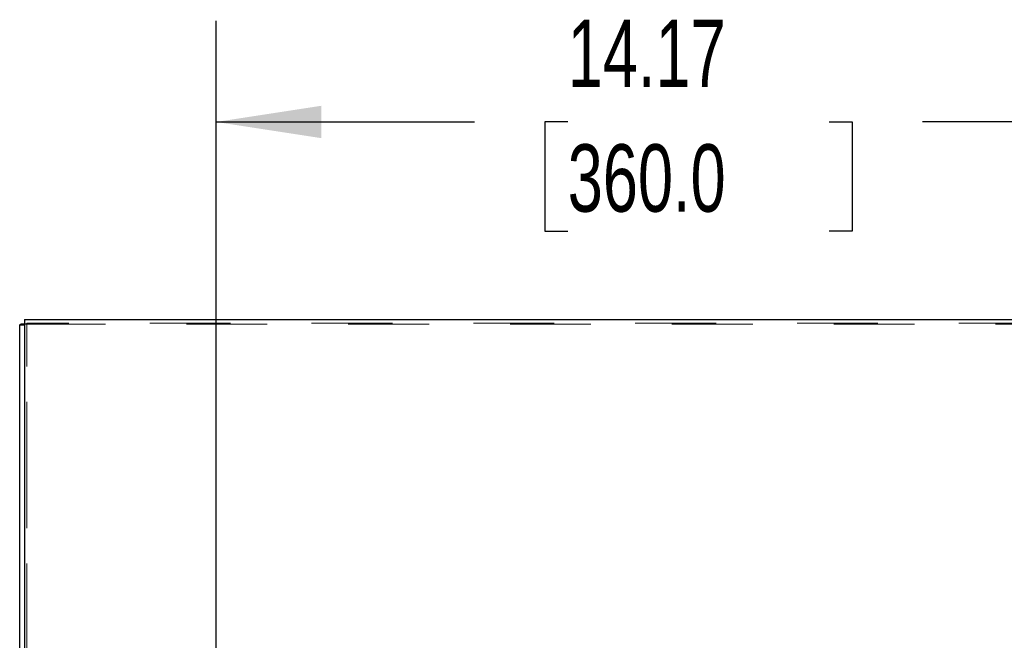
# Model space of a CAD drawing. Header units: inches. Extents: x 0.2 to 10.7, y 0.2 to 7.9.
# Tile 61 of 104: x 2.929 to 4.146, y 5.252 to 6.019. Entities that reach past the tile are written whole.
import ezdxf

# ---------------------------------------------------------------- set-up
doc = ezdxf.new("R2010")
doc.units = ezdxf.units.IN
doc.header["$MEASUREMENT"] = 0
doc.linetypes.add('HIDDEN', pattern=[0.075, 0.05, -0.025])
doc.layers.add('DIMENSIONS', color=140, linetype='Continuous')
doc.styles.add('SLDTEXTSTYLE0', font='TXT', dxfattribs={"width": 0.7})
doc.dimstyles.new('SLDDIMSTYLE0', dxfattribs={"dimtxt": 0.084961, "dimasz": 0.13, "dimexe": 0, "dimexo": 0.0625, "dimgap": 0.02124, "dimtad": 0, "dimtih": 1, "dimtoh": 1, "dimlfac": 12, "dimrnd": 1e-09, "dimzin": 12, "dimdsep": 46, "dimtxsty": 'SLDTEXTSTYLE0', "dimsah": 1, "dimcen": 0.09, "dimadec": 0, "dimazin": 3, "dimtfac": 1, "dimtofl": 0, "dimtmove": 0, "dimatfit": 3, "dimfxl": 0, "dimfrac": 2, "dimtolj": 1, "dimtzin": 12, "dimarcsym": 0})

# ---------------------------------------------------------------- blocks, each defined once
blk = doc.blocks.new('_D_1')
at = {"layer": 'DIMENSIONS'}
for p, q in [((3.1718, 4.9557), (3.1718, 6.0177)), ((4.353, 4.9557), (4.353, 6.0177)), ((3.1718, 5.8927), (3.4913, 5.8927)), ((3.6064, 5.8927), (3.5779, 5.8927)), ((3.5779, 5.8927), (3.5779, 5.7577)), ((3.9295, 5.8927), (3.9581, 5.8927)), ((3.9581, 5.8927), (3.9581, 5.7577)), ((4.353, 5.8927), (4.0447, 5.8927)), ((3.5779, 5.7577), (3.6064, 5.7577)), ((3.9581, 5.7577), (3.9295, 5.7577))]:
    blk.add_line(p, q, dxfattribs=at)
for points in [[(3.1718, 5.8927), (3.3018, 5.8727), (3.3018, 5.9127)], [(4.353, 5.8927), (4.223, 5.9127), (4.223, 5.8727)]]:
    blk.add_solid(points, dxfattribs=at)
at = {"layer": 'DIMENSIONS', "char_height": 0.08333, "attachment_point": 1, "style": 'SLDTEXTSTYLE0'}
for s, insert in [('14.17', (3.6064, 6.0192)), ('360.0', (3.6064, 5.8651))]:
    blk.add_mtext(s, dxfattribs=dict(at, insert=insert))

msp = doc.modelspace()

# ---------------------------------------------------------------- linework, layer by layer
at = {"color": 7, "linetype": 'Continuous', "lineweight": 25}
for p, q in [((2.9351312, 5.6483042), (2.9351312, 5.1972045)), ((2.9351312, 5.6483042), (4.5897978, 5.6483042)), ((2.9351312, 5.6414675), (2.9291312, 5.6414675)), ((2.9291312, 5.1924486), (2.9291312, 5.6414675)), ((2.9351312, 5.6428664), (2.9308121, 5.6428664))]:
    msp.add_line(p, q, dxfattribs=at)
at = {"color": 7, "linetype": 'HIDDEN', "lineweight": 18}
for p, q in [((2.9356915, 5.6428664), (2.9351312, 5.6428664)), ((2.9351312, 5.6428664), (4.5897978, 5.6428664)), ((2.9381312, 5.6438197), (2.9381312, 5.6432364)), ((4.5897978, 5.6438197), (2.9381312, 5.6438197)), ((2.9381312, 5.6438197), (2.9381312, 5.6432364)), ((2.9381312, 3.2466192), (2.9381312, 5.6432364)), ((2.9381312, 5.1904988), (2.9381312, 5.6432364))]:
    msp.add_line(p, q, dxfattribs=at)
at = {"color": 7, "linetype": 'Continuous', "lineweight": 25}
for points, knots in [([(2.9291312, 5.6414675), (2.9291312, 5.6417006), (2.929277, 5.6419338), (2.9298464, 5.6424001), (2.9302699, 5.6426332), (2.9308121, 5.6428664)], [0, 0, 0, 0, 0.5, 0.5, 1, 1, 1, 1]), ([(2.9308121, 5.6428664), (2.931268, 5.6428972), (2.9321797, 5.6429589), (2.9337016, 5.6430378), (2.9347542, 5.6430858), (2.9351312, 5.643103)], [0, 0, 0, 0, 0.390939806, 0.781879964, 1, 1, 1, 1])]:
    msp.add_open_spline(points, degree=3, knots=knots, dxfattribs=at)
at = {"color": 7, "linetype": 'HIDDEN', "lineweight": 18}
for points, knots in [([(2.9351312, 5.643103), (2.9354229, 5.6431166), (2.9363745, 5.6431611), (2.9374118, 5.6432056), (2.9381312, 5.6432364)], [0, 0, 0, 0, 0.3065489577, 1, 1, 1, 1]), ([(2.9381312, 5.6432364), (2.9376563, 5.6431747), (2.9371819, 5.6431131), (2.9363373, 5.6429897), (2.9359678, 5.6429281), (2.9356915, 5.6428664)], [0, 0, 0, 0, 0.5, 0.5, 1, 1, 1, 1])]:
    msp.add_open_spline(points, degree=3, knots=knots, dxfattribs=at)
msp.add_open_spline([(2.9356915, 5.6428664), (2.93533, 5.6424001), (2.9351312, 5.6419338), (2.9351312, 5.6414675)], degree=3, dxfattribs=at)

# ---------------------------------------------------------------- dimensions: what is measured, and where the dimension line sits
at = {"layer": 'DIMENSIONS'}
dim = msp.add_linear_dim(base=(4.3530413, 5.8927423), p1=(3.171847, 4.905736), p2=(4.3530413, 4.905736), dimstyle='SLDDIMSTYLE0', dxfattribs=at)
dim.commit()
dim.dimension.update_dxf_attribs({"geometry": '_D_1', "text_midpoint": (3.7679732, 5.8927423), "dimtype": 160})

doc.saveas('drawing.dxf')
